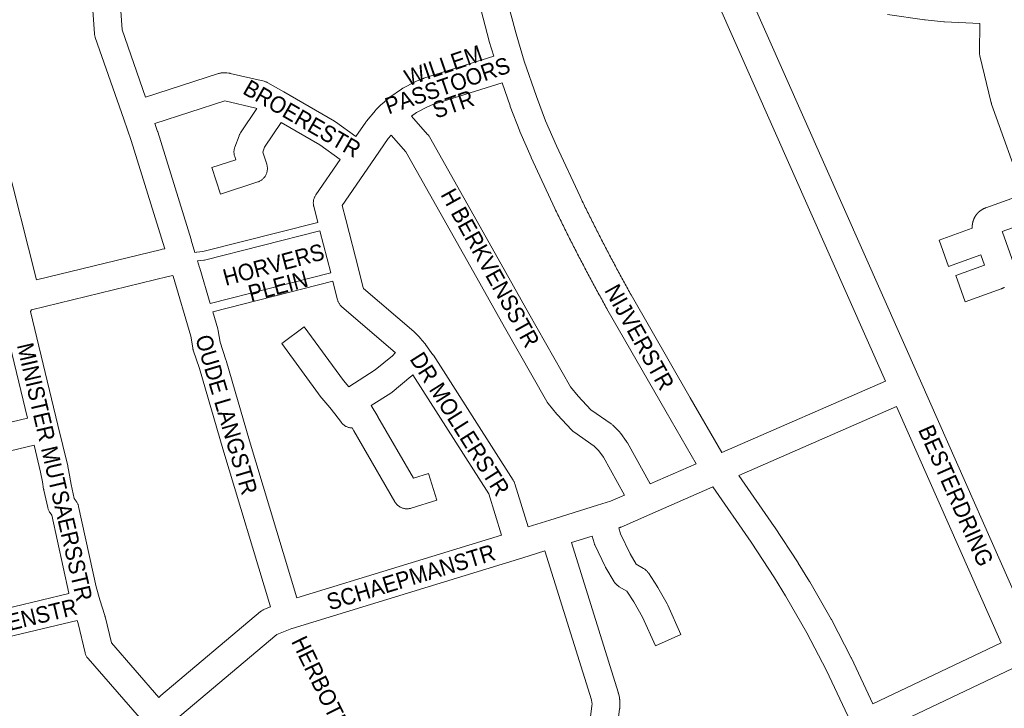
# Paper-space layout 'Layout1' of a CAD drawing. Header units: metres. Extents: x 123097 to 144122, y 392739 to 407589.
# Tile 254 of 256: x 133947 to 134407, y 397312 to 397633. Entities that reach past the tile are written whole.
import ezdxf
from ezdxf.enums import TextEntityAlignment as Align

# ---------------------------------------------------------------- set-up
doc = ezdxf.new("R2010")
doc.units = ezdxf.units.M
doc.header["$MEASUREMENT"] = 0
for name, color, linetype, lineweight in [('gs-anno-wegen algemeen tekst', 7, 'Continuous', 0), ('gs-knt-aanvullende hoofdweg', 7, 'Continuous', 0), ('gs-knt-paden', 7, 'Continuous', 0), ('gs-knt-wegen algemeen', 7, 'Continuous', 0)]:
    doc.layers.add(name, color=color, linetype=linetype, lineweight=lineweight)
doc.styles.add('Style-Arial', font='arial.ttf')

psp = doc.layouts.get("Layout1")

# ---------------------------------------------------------------- linework, layer by layer
at = {"layer": 'gs-knt-aanvullende hoofdweg', "color": 7, "linetype": 'Continuous', "flags": 128}
for points in [[(134351.141, 397464.368), (134272.321, 397642.184), (134272.207, 397642.455), (134272.104, 397642.73), (134271.175, 397645.365), (134271.082, 397645.648), (134271.055, 397645.742), (134271.039, 397645.791), (134271.027, 397645.841), (134271, 397645.935), (134270.929, 397646.224), (134270.492, 397648.181), (134270.436, 397648.456), (134270.419, 397648.548), (134270.39, 397648.734), (134270.365, 397648.919), (134270.354, 397649.013), (134270.329, 397649.293), (134269.712, 397658.104)], [(134285.097, 397653.424), (134285.273, 397650.905), (134285.49, 397649.937), (134286.172, 397648.001), (134367.528, 397464.464), (134421.549, 397342.595), (134421.564, 397342.56), (134428.608, 397326.447)], [(134395.316, 397631.155), (134378.822, 397631.956), (134378.632, 397631.967), (134378.443, 397631.984), (134369.76, 397632.847), (134369.396, 397632.892), (134352.157, 397635.462)], [(134405.26, 397342.277), (134356.417, 397452.466)]]:
    psp.add_lwpolyline(points, dxfattribs=at)
at = {"layer": 'gs-knt-paden', "color": 7, "linetype": 'Continuous', "flags": 128}
for points in [[(134028.73, 397524.321), (134029.561, 397524.479), (134029.654, 397524.494), (134029.747, 397524.505), (134032.481, 397524.762), (134086.174, 397538.445)], [(134087.167, 397534.55), (134033.321, 397520.828), (134033.245, 397520.81), (134033.168, 397520.796), (134033.091, 397520.784), (134033.014, 397520.775), (134030.221, 397520.512), (134030.218, 397520.512), (134030.215, 397520.511), (134029.952, 397520.461)], [(134035.971, 397500.532), (134092.186, 397514.857)], [(134093.179, 397510.962), (134037.111, 397496.674)]]:
    psp.add_lwpolyline(points, dxfattribs=at)
at = {"layer": 'gs-knt-wegen algemeen', "color": 7, "linetype": 'Continuous', "flags": 128}
for points in [[(134168.291, 397615.914), (134166.237, 397622.813), (134166.18, 397623.018), (134161.519, 397640.78), (134161.45, 397641.069), (134161.395, 397641.361), (134161.352, 397641.656), (134161.324, 397641.952), (134161.309, 397642.249), (134161.307, 397642.547), (134162.158, 397690.754)], [(134175.128, 397687.763), (134174.341, 397643.215), (134178.746, 397626.428), (134178.747, 397626.425), (134178.747, 397626.422)], [(134014.721, 397526.146), (134014.593, 397526.609), (133999.03, 397576.652), (133995.568, 397586.581), (133982.26, 397624.748), (133982.171, 397625.021), (133982.095, 397625.299), (133982.031, 397625.579), (133981.979, 397625.862), (133981.94, 397626.148), (133981.913, 397626.434), (133978.669, 397672.549)], [(133991.586, 397674.466), (133994.84, 397628.214), (134005.768, 397596.872)], [(133908.592, 397656.15), (133915.894, 397634.88), (133915.96, 397634.677), (133919.465, 397623.263), (133919.51, 397623.112), (133926.154, 397599.448), (133926.195, 397599.294), (133929.193, 397587.516), (133929.721, 397585.755), (133939.08, 397572.181), (133939.24, 397571.939), (133939.388, 397571.69), (133939.525, 397571.434), (133939.651, 397571.172), (133939.765, 397570.905), (133939.867, 397570.634), (133939.956, 397570.358), (133940.033, 397570.078), (133954.787, 397511.569)], [(134178.747, 397626.422), (134182.563, 397613.604), (134188.205, 397597.095), (134192.545, 397585.826), (134197.672, 397574.057), (134208.59, 397550.485), (134208.942, 397549.756), (134209.293, 397549.03), (134209.647, 397548.301), (134209.999, 397547.576), (134210.354, 397546.847), (134210.708, 397546.123), (134211.064, 397545.395), (134211.42, 397544.672), (134211.777, 397543.944), (134212.134, 397543.222), (134212.493, 397542.495), (134212.851, 397541.773), (134213.212, 397541.047), (134213.571, 397540.326), (134213.933, 397539.6), (134214.294, 397538.88), (134214.657, 397538.155), (134215.019, 397537.435), (134215.384, 397536.711), (134215.747, 397535.992), (134216.113, 397535.269), (134216.478, 397534.55), (134216.846, 397533.828), (134217.212, 397533.11), (134217.581, 397532.388), (134217.948, 397531.671), (134218.319, 397530.95), (134218.688, 397530.233), (134219.059, 397529.513), (134219.43, 397528.797), (134219.803, 397528.078), (134220.174, 397527.363), (134220.549, 397526.644), (134220.922, 397525.929), (134221.298, 397525.211), (134221.672, 397524.497), (134222.049, 397523.78), (134222.425, 397523.067), (134222.804, 397522.35), (134223.181, 397521.638), (134223.561, 397520.922), (134223.939, 397520.211), (134224.32, 397519.496), (134224.7, 397518.785), (134225.083, 397518.07), (134225.464, 397517.36), (134225.848, 397516.646), (134226.231, 397515.937), (134226.616, 397515.224), (134227, 397514.515), (134227.387, 397513.803), (134227.772, 397513.095), (134228.16, 397512.384), (134228.547, 397511.676), (134228.936, 397510.966), (134229.324, 397510.259), (134229.715, 397509.549), (134230.105, 397508.844), (134230.497, 397508.134), (134230.888, 397507.429), (134231.281, 397506.721), (134231.673, 397506.017), (134232.068, 397505.309), (134232.462, 397504.605), (134260.021, 397456.502), (134274.803, 397431.05)], [(134103.983, 397578.564), (134108.524, 397585.157), (134108.706, 397585.408), (134108.899, 397585.65), (134113.084, 397590.633), (134113.282, 397590.858), (134113.49, 397591.074), (134115.804, 397593.364), (134116.033, 397593.58), (134116.14, 397593.675), (134119.337, 397596.422), (134119.506, 397596.562), (134119.68, 397596.696), (134119.858, 397596.825), (134125.196, 397600.545), (134125.418, 397600.693), (134125.645, 397600.832), (134125.878, 397600.961), (134131.633, 397603.999), (134131.901, 397604.133), (134132.176, 397604.254), (134135.182, 397605.502), (134135.454, 397605.608), (134135.73, 397605.702), (134168.291, 397615.914)], [(134005.768, 397596.872), (134039.825, 397607.857), (134040.122, 397607.945), (134040.424, 397608.019), (134040.729, 397608.078), (134041.037, 397608.123), (134041.346, 397608.153), (134042.34, 397608.226), (134042.602, 397608.24), (134042.863, 397608.244), (134043.125, 397608.237), (134043.386, 397608.219), (134043.646, 397608.191), (134044.635, 397608.064), (134044.855, 397608.032), (134045.073, 397607.993), (134045.29, 397607.946), (134061.13, 397604.238), (134061.432, 397604.159), (134061.731, 397604.066), (134062.024, 397603.959), (134062.312, 397603.838), (134062.594, 397603.703), (134062.869, 397603.555), (134070.328, 397599.305), (134070.364, 397599.284)], [(134172.253, 397603.511), (134139.905, 397593.366), (134137.446, 397592.345), (134132.312, 397589.634), (134129.861, 397587.926)], [(134262.792, 397425.805), (134248.752, 397449.98), (134248.733, 397450.013), (134221.148, 397498.161), (134221.117, 397498.217), (134220.715, 397498.936), (134220.315, 397499.652), (134219.914, 397500.372), (134219.516, 397501.088), (134219.116, 397501.809), (134218.72, 397502.527), (134218.322, 397503.248), (134217.926, 397503.966), (134217.529, 397504.689), (134217.135, 397505.408), (134216.74, 397506.131), (134216.347, 397506.851), (134215.953, 397507.575), (134215.562, 397508.295), (134215.17, 397509.02), (134214.78, 397509.741), (134214.388, 397510.466), (134214, 397511.188), (134213.61, 397511.914), (134213.223, 397512.637), (134212.835, 397513.364), (134212.449, 397514.087), (134212.062, 397514.815), (134211.678, 397515.539), (134211.292, 397516.267), (134210.909, 397516.992), (134210.525, 397517.721), (134210.143, 397518.447), (134209.76, 397519.177), (134209.38, 397519.903), (134208.999, 397520.634), (134208.62, 397521.361), (134208.24, 397522.092), (134207.863, 397522.82), (134207.484, 397523.552), (134207.108, 397524.281), (134206.731, 397525.013), (134206.356, 397525.743), (134205.98, 397526.476), (134205.607, 397527.206), (134205.233, 397527.94), (134204.861, 397528.671), (134204.488, 397529.406), (134204.118, 397530.137), (134203.746, 397530.873), (134203.377, 397531.605), (134203.007, 397532.341), (134202.639, 397533.074), (134202.271, 397533.811), (134201.905, 397534.545), (134201.537, 397535.283), (134201.173, 397536.017), (134200.807, 397536.755), (134200.443, 397537.49), (134200.079, 397538.229), (134199.717, 397538.965), (134199.354, 397539.705), (134198.993, 397540.441), (134198.632, 397541.182), (134198.272, 397541.919), (134197.912, 397542.66), (134197.554, 397543.398), (134197.196, 397544.14), (134196.839, 397544.878), (134196.797, 397544.968), (134185.826, 397568.653), (134185.765, 397568.789), (134180.553, 397580.755), (134180.446, 397581.015), (134176.01, 397592.532), (134175.925, 397592.767), (134172.253, 397603.511)], [(134070.364, 397599.284), (134093.885, 397585.68), (134094.14, 397585.525), (134094.388, 397585.358), (134103.983, 397578.564)], [(134010.056, 397584.574), (134011.36, 397580.834), (134011.429, 397580.624), (134027.057, 397530.374), (134027.117, 397530.171)], [(134129.861, 397587.926), (134137.439, 397579.486), (134137.624, 397579.271), (134137.799, 397579.048), (134137.965, 397578.818), (134138.12, 397578.58), (134138.265, 397578.336), (134170.398, 397521.388), (134170.408, 397521.369), (134184.652, 397495.93), (134204.164, 397461.72), (134207.679, 397457.42), (134213.648, 397451.038), (134223.178, 397444.393), (134223.41, 397444.223), (134223.634, 397444.044), (134223.85, 397443.854), (134224.058, 397443.656), (134226.994, 397440.718), (134227.187, 397440.517), (134227.371, 397440.308), (134227.546, 397440.091), (134227.711, 397439.866), (134230.342, 397436.133), (134230.471, 397435.943), (134230.593, 397435.749), (134230.709, 397435.55), (134241.349, 397416.441)], [(134120.346, 397579.035), (134119.07, 397577.516), (134110.97, 397565.754)], [(134229.362, 397411.207), (134219.501, 397428.915), (134217.391, 397431.909), (134215.258, 397434.043), (134205.638, 397440.75), (134205.418, 397440.911), (134205.204, 397441.081), (134204.997, 397441.26), (134204.798, 397441.448), (134204.607, 397441.643), (134198.021, 397448.685), (134197.876, 397448.846), (134197.736, 397449.011), (134193.739, 397453.901), (134193.571, 397454.115), (134193.413, 397454.335), (134193.264, 397454.562), (134193.124, 397454.796), (134173.329, 397489.502), (134173.304, 397489.547), (134159.053, 397514.999), (134127.275, 397571.318), (134120.346, 397579.035)], [(134086.174, 397538.445), (134084.272, 397545.91), (134084.204, 397546.209), (134084.149, 397546.512), (134084.109, 397546.817), (134084.083, 397547.123), (134084.072, 397547.431), (134084.075, 397547.738), (134084.092, 397548.045), (134084.125, 397548.351), (134084.171, 397548.655), (134084.232, 397548.956), (134084.307, 397549.254), (134084.396, 397549.548), (134084.499, 397549.838), (134084.615, 397550.123), (134084.745, 397550.402), (134084.888, 397550.674), (134085.043, 397550.939), (134085.211, 397551.197), (134096.61, 397567.832)], [(134110.97, 397565.754), (134097.617, 397546.268), (134099.287, 397539.713), (134105.299, 397516.125), (134107.24, 397508.508)], [(134420.139, 397539.287), (134405.696, 397534.14), (134405.798, 397533.855), (134405.8, 397533.851), (134411.007, 397519.335)], [(134092.186, 397514.857), (134087.167, 397534.55)], [(134027.117, 397530.171), (134028.73, 397524.321)], [(133954.787, 397511.569), (134013.264, 397525.844), (134013.509, 397525.899), (134014.721, 397526.146)], [(134029.952, 397520.461), (134031.002, 397517.339), (134031.075, 397517.107), (134035.971, 397500.532)], [(134016.23, 397513.166), (133952.515, 397497.612), (133952.028, 397496.891)], [(134018.513, 397513.631), (134016.23, 397513.166)], [(134064.115, 397359.058), (134041.861, 397432.773), (134041.844, 397432.83), (134030.924, 397470.234), (134028.026, 397478.839), (134027.946, 397479.092), (134027.877, 397479.348), (134027.818, 397479.606), (134027.77, 397479.867), (134026.866, 397485.399), (134018.623, 397513.302), (134018.513, 397513.631)], [(134094.624, 397505.294), (134093.179, 397510.962)], [(134107.24, 397508.508), (134107.242, 397508.504), (134107.242, 397508.5)], [(134107.24, 397508.508), (134107.242, 397508.504), (134107.242, 397508.5)], [(134107.242, 397508.5), (134107.485, 397507.549), (134131.019, 397487.453), (134131.24, 397487.255), (134131.452, 397487.048), (134133.725, 397484.718), (134133.863, 397484.572), (134133.996, 397484.423), (134136.121, 397481.958), (134136.24, 397481.815), (134136.277, 397481.769), (134136.323, 397481.711), (134136.436, 397481.562), (134136.47, 397481.515), (134139.936, 397476.709), (134140.04, 397476.56), (134140.141, 397476.408)], [(134094.626, 397505.286), (134094.625, 397505.29), (134094.624, 397505.294)], [(134094.626, 397505.286), (134094.625, 397505.29), (134094.624, 397505.294)], [(133952.028, 397496.891), (133964.794, 397443.784)], [(134037.111, 397496.674), (134039.468, 397488.697), (134039.54, 397488.435), (134039.6, 397488.169), (134039.65, 397487.902), (134040.534, 397482.492), (134043.305, 397474.264), (134043.385, 397474.011), (134054.334, 397436.507), (134076.427, 397363.324)], [(133888.677, 397476.127), (133891.603, 397464.163), (133893.433, 397458.194), (133893.486, 397458.012), (133893.534, 397457.828), (133899.138, 397434.839), (133950.611, 397447.082), (133940.357, 397489.739), (133888.677, 397476.127)], [(134140.141, 397476.408), (134177.419, 397418.109), (134177.571, 397417.858), (134177.712, 397417.6), (134177.842, 397417.336), (134177.959, 397417.067), (134178.064, 397416.792), (134178.157, 397416.514), (134184.339, 397396.385)], [(134274.803, 397431.05), (134351.141, 397464.368)], [(134356.417, 397452.466), (134282.786, 397420.328)], [(133964.794, 397443.784), (133964.796, 397443.78), (133964.796, 397443.776)], [(133964.794, 397443.784), (133964.796, 397443.78), (133964.796, 397443.776)], [(133964.796, 397443.776), (133969.44, 397424.784), (133969.506, 397424.483), (133970.427, 397419.753), (133970.471, 397419.499), (133970.983, 397416.174), (133972.458, 397409.59), (133973.37, 397408.343), (133973.542, 397408.096), (133973.703, 397407.84), (133973.851, 397407.578), (133973.988, 397407.309), (133974.112, 397407.034), (133974.222, 397406.753), (133974.32, 397406.468), (133974.405, 397406.179), (133974.476, 397405.886), (133982.643, 397368.388)], [(133953.679, 397434.429), (133901.579, 397422.037)], [(133970.004, 397365.25), (133969.965, 397365.416), (133962.047, 397401.769), (133961.147, 397402.999), (133960.977, 397403.243), (133960.819, 397403.494), (133960.672, 397403.753), (133960.537, 397404.017), (133960.414, 397404.288), (133960.303, 397404.564), (133960.206, 397404.845), (133960.121, 397405.13), (133960.049, 397405.419), (133958.229, 397413.543), (133958.185, 397413.759), (133958.148, 397413.976), (133957.622, 397417.391), (133956.756, 397421.842), (133953.679, 397434.429)], [(134241.349, 397416.441), (134262.792, 397425.805)], [(134282.786, 397420.328), (134299.299, 397396.567), (134299.399, 397396.419), (134310.394, 397379.635), (134310.498, 397379.471), (134315.743, 397370.918), (134315.842, 397370.751), (134325.815, 397353.34), (134325.939, 397353.112), (134335.211, 397335.317), (134335.331, 397335.074), (134345.332, 397313.757)], [(134270.622, 397415.017), (134241.142, 397402.144), (134227.763, 397396.301), (134227.543, 397396.209), (134227.319, 397396.126), (134227.092, 397396.051), (134226.675, 397395.921), (134227.494, 397393.084), (134227.496, 397393.08)], [(134333.576, 397308.162), (134323.601, 397329.421), (134314.453, 397346.981), (134304.592, 397364.195), (134299.449, 397372.582), (134288.556, 397389.21), (134270.622, 397415.017)], [(134184.339, 397396.385), (134194.543, 397399.56), (134216.717, 397406.459), (134222.882, 397408.377), (134229.362, 397411.207)], [(134076.427, 397363.324), (134171.899, 397392.546)], [(134204.631, 397389.063), (134226.387, 397319.277), (134226.463, 397319.013), (134226.528, 397318.746), (134226.966, 397316.766), (134227.014, 397316.528), (134227.053, 397316.289), (134227.084, 397316.048), (134227.105, 397315.806), (134227.211, 397314.262), (134227.224, 397313.982), (134227.225, 397313.701), (134227.214, 397313.421), (134227.12, 397311.876), (134227.104, 397311.667), (134227.081, 397311.458), (134219.856, 397254.044)], [(134192.199, 397385.195), (134181.94, 397382.003), (134074.226, 397349.033), (134073.994, 397348.963)], [(134206.597, 397252.96), (134214.137, 397312.876), (134214.192, 397313.791), (134214.149, 397314.429), (134213.875, 397315.665), (134192.199, 397385.195)], [(133982.643, 397368.388), (133984.357, 397362.368), (133986.717, 397354.966), (133986.784, 397354.739), (133986.844, 397354.509), (133989.787, 397342.255), (134012.002, 397316.774)], [(133918.121, 397352.92), (133970.004, 397365.25)], [(134012.002, 397316.774), (134012.159, 397316.96), (134012.341, 397317.166), (134012.532, 397317.364), (134012.73, 397317.554), (134012.937, 397317.735), (134059.431, 397356.855), (134059.668, 397357.045), (134059.913, 397357.224), (134060.166, 397357.391), (134060.427, 397357.546), (134060.695, 397357.689), (134060.969, 397357.819), (134061.249, 397357.936), (134064.115, 397359.058)], [(133973.755, 397352.759), (133921.325, 397340.298)], [(134002.863, 397307.445), (133978.923, 397334.903), (133978.723, 397335.144), (133978.535, 397335.394), (133978.358, 397335.653), (133978.195, 397335.921), (133978.045, 397336.196), (133977.908, 397336.478), (133977.785, 397336.766), (133977.675, 397337.059), (133977.581, 397337.358), (133977.5, 397337.661), (133974.239, 397351.238), (133973.755, 397352.759)], [(134073.986, 397348.96), (134066.993, 397346.202), (134021.741, 397308.127), (134017.044, 397302.579), (134017.035, 397302.569), (134017.013, 397302.543), (134016.915, 397302.434), (134016.822, 397302.331), (134016.799, 397302.306), (134016.696, 397302.202), (134016.598, 397302.103), (134016.573, 397302.08), (134016.363, 397301.887), (134016.322, 397301.851), (134002.261, 397289.749)], [(134073.994, 397348.963), (134073.99, 397348.961), (134073.986, 397348.96)], [(134073.994, 397348.963), (134073.99, 397348.961), (134073.986, 397348.96)], [(134345.332, 397313.757), (134405.26, 397342.277)], [(134410.507, 397330.355), (134350.654, 397301.871)]]:
    psp.add_lwpolyline(points, dxfattribs=at)
for points in [[(134406.695, 397508.115), (134406.599, 397508.061), (134406.502, 397508.007), (134406.406, 397507.956), (134406.308, 397507.905), (134406.209, 397507.855), (134406.11, 397507.807), (134406.011, 397507.76), (134405.911, 397507.713), (134405.81, 397507.668), (134405.709, 397507.625), (134405.608, 397507.582), (134405.506, 397507.541), (134405.403, 397507.5), (134405.299, 397507.461), (134405.196, 397507.423), (134388.426, 397501.394, -0.3865968), (134388.414, 397501.4), (134384.015, 397513.634, -0.3865946), (134384.021, 397513.646), (134397.479, 397518.485), (134395.744, 397523.323), (134380.679, 397517.906, -0.3865972), (134380.667, 397517.912), (134376.268, 397530.146, -0.3865965), (134376.274, 397530.158), (134391.709, 397535.708), (134391.704, 397535.796), (134391.7, 397535.892), (134391.696, 397535.988), (134391.694, 397536.083), (134391.693, 397536.178), (134391.693, 397536.274), (134391.693, 397536.37), (134391.695, 397536.465), (134391.697, 397536.561), (134391.701, 397536.657), (134391.705, 397536.753), (134391.71, 397536.847), (134391.717, 397536.943), (134391.724, 397537.039), (134391.732, 397537.134), (134391.742, 397537.229), (134391.752, 397537.324), (134391.763, 397537.419), (134391.775, 397537.514), (134391.788, 397537.608), (134391.802, 397537.703), (134391.817, 397537.798), (134391.833, 397537.892), (134391.85, 397537.986), (134391.868, 397538.08), (134391.886, 397538.174), (134391.906, 397538.268), (134391.927, 397538.361), (134391.948, 397538.454), (134391.971, 397538.547), (134391.994, 397538.64), (134392.018, 397538.732), (134392.044, 397538.824), (134392.07, 397538.917), (134392.097, 397539.009), (134392.125, 397539.099), (134392.154, 397539.191), (134392.184, 397539.282), (134392.215, 397539.373), (134392.247, 397539.462), (134392.279, 397539.552), (134392.313, 397539.642), (134392.347, 397539.732), (134392.382, 397539.82), (134392.419, 397539.909), (134392.456, 397539.997), (134392.494, 397540.085), (134392.533, 397540.172), (134392.572, 397540.259), (134392.613, 397540.346), (134392.655, 397540.432), (134392.697, 397540.517), (134392.74, 397540.603), (134392.784, 397540.688), (134392.829, 397540.773), (134392.875, 397540.856), (134392.921, 397540.94), (134392.969, 397541.023), (134393.017, 397541.106), (134393.066, 397541.187), (134393.116, 397541.269), (134393.167, 397541.35), (134393.219, 397541.431), (134393.271, 397541.51), (134393.324, 397541.59), (134393.378, 397541.669), (134393.433, 397541.748), (134393.488, 397541.825), (134393.545, 397541.903), (134393.602, 397541.98), (134393.66, 397542.056), (134393.718, 397542.131), (134393.778, 397542.206), (134393.838, 397542.281), (134393.899, 397542.355), (134393.96, 397542.427), (134394.023, 397542.5), (134394.086, 397542.572), (134394.15, 397542.643), (134394.214, 397542.713), (134394.279, 397542.784), (134394.345, 397542.853), (134394.412, 397542.922), (134394.479, 397542.989), (134394.547, 397543.057), (134394.616, 397543.124), (134394.685, 397543.19), (134394.755, 397543.254), (134394.826, 397543.319), (134394.897, 397543.383), (134394.969, 397543.446), (134395.041, 397543.508), (134395.114, 397543.57), (134395.188, 397543.631), (134395.263, 397543.691), (134395.337, 397543.75), (134395.413, 397543.809), (134395.49, 397543.867), (134395.567, 397543.924), (134395.643, 397543.98), (134395.721, 397544.036), (134395.8, 397544.09), (134395.879, 397544.144), (134395.958, 397544.197), (134396.038, 397544.25), (134396.119, 397544.301), (134396.2, 397544.352), (134396.281, 397544.402), (134396.364, 397544.451), (134396.446, 397544.499), (134396.53, 397544.547), (134396.613, 397544.593), (134396.697, 397544.639), (134396.782, 397544.684), (134396.867, 397544.728), (134396.951, 397544.771), (134397.037, 397544.813), (134397.124, 397544.855), (134397.211, 397544.896), (134397.297, 397544.935), (134397.385, 397544.974), (134397.473, 397545.012), (134397.561, 397545.049), (134397.649, 397545.085), (134397.738, 397545.121), (134397.827, 397545.155), (134397.917, 397545.189), (134398.006, 397545.221), (134398.009, 397545.222), (134415.767, 397551.551), (134400.771, 397593.622), (134400.699, 397593.835), (134400.635, 397594.05), (134400.578, 397594.268), (134395.24, 397616.188), (134395.179, 397616.462), (134395.131, 397616.737), (134395.094, 397617.015), (134395.069, 397617.295), (134395.057, 397617.575), (134395.056, 397617.855), (134395.316, 397631.155)], [(134096.61, 397567.832), (134087.108, 397574.559), (134069.092, 397584.979), (134061.318, 397573.513), (134060.431, 397571.107), (134062.296, 397565.543), (134062.387, 397565.245), (134062.465, 397564.943), (134062.528, 397564.638), (134062.577, 397564.33), (134062.61, 397564.02), (134062.629, 397563.709), (134062.632, 397563.397), (134062.621, 397563.086), (134062.595, 397562.775), (134062.554, 397562.466), (134062.499, 397562.159), (134062.429, 397561.855), (134062.344, 397561.555), (134062.245, 397561.26), (134062.132, 397560.969), (134062.005, 397560.684), (134061.865, 397560.406), (134061.711, 397560.135), (134061.545, 397559.871), (134061.366, 397559.616), (134061.176, 397559.369), (134060.973, 397559.132), (134060.76, 397558.905), (134060.536, 397558.688), (134060.302, 397558.482), (134060.058, 397558.288), (134059.805, 397558.105), (134059.544, 397557.935), (134059.275, 397557.778), (134058.998, 397557.633), (134058.715, 397557.503), (134058.427, 397557.385), (134058.133, 397557.282), (134040.787, 397551.653, -0.385362), (134040.775, 397551.659), (134036.762, 397564.025, -0.3853593), (134036.768, 397564.037), (134047.862, 397567.637), (134047.357, 397569.141), (134047.265, 397569.442), (134047.187, 397569.747), (134047.123, 397570.055), (134047.075, 397570.366), (134047.042, 397570.679), (134047.024, 397570.993), (134047.021, 397571.307), (134047.033, 397571.622), (134047.061, 397571.935), (134047.103, 397572.247), (134047.161, 397572.557), (134047.233, 397572.863), (134047.321, 397573.165), (134047.422, 397573.463), (134049.377, 397578.763), (134049.494, 397579.056), (134049.624, 397579.344), (134049.768, 397579.624), (134049.926, 397579.898), (134050.097, 397580.163), (134057.767, 397591.477), (134057.243, 397591.775), (134042.837, 397595.148), (134010.056, 397584.574)], [(134171.899, 397392.546), (134165.971, 397411.842), (134130.504, 397467.31), (134130.309, 397467.097), (134130.096, 397466.875), (134129.872, 397466.662), (134129.639, 397466.461), (134120.888, 397459.267), (134120.683, 397459.106), (134120.473, 397458.952), (134120.256, 397458.808), (134111.076, 397452.951), (134114.168, 397447.934), (134114.264, 397447.773), (134130.835, 397419.059), (134137.803, 397421.222, -0.3849444), (134137.815, 397421.215), (134141.668, 397408.798, -0.384945), (134141.662, 397408.787), (134129.725, 397405.082), (134129.424, 397404.997), (134129.119, 397404.926), (134128.81, 397404.87), (134128.5, 397404.828), (134128.187, 397404.802), (134127.874, 397404.791), (134127.561, 397404.794), (134127.248, 397404.813), (134126.936, 397404.847), (134126.626, 397404.896), (134126.32, 397404.96), (134126.016, 397405.038), (134125.717, 397405.131), (134125.422, 397405.238), (134125.133, 397405.359), (134124.85, 397405.495), (134124.574, 397405.643), (134124.306, 397405.805), (134124.045, 397405.979), (134123.793, 397406.166), (134123.551, 397406.364), (134123.318, 397406.575), (134123.096, 397406.795), (134122.885, 397407.027), (134122.685, 397407.268), (134122.497, 397407.519), (134122.321, 397407.778), (134122.158, 397408.046), (134103.035, 397441.184), (134102.216, 397442.511), (134101.987, 397442.519), (134101.679, 397442.544), (134101.372, 397442.585), (134101.067, 397442.639), (134100.765, 397442.708), (134100.467, 397442.791), (134100.173, 397442.889), (134099.884, 397443), (134099.601, 397443.125), (134099.324, 397443.263), (134099.054, 397443.414), (134098.791, 397443.578), (134098.537, 397443.754), (134098.291, 397443.942), (134098.054, 397444.142), (134097.827, 397444.352), (134097.61, 397444.573), (134097.404, 397444.804), (134097.21, 397445.045), (134094.06, 397449.134), (134091.813, 397452.052), (134088.12, 397456.36), (134087.961, 397456.552), (134087.81, 397456.75), (134069.348, 397481.955, -0.3906299), (134069.35, 397481.968), (134079.838, 397489.65, -0.390629), (134079.852, 397489.648), (134098.166, 397464.645), (134100.653, 397461.745), (134112.922, 397469.574), (134121.013, 397476.225), (134122.372, 397477.71), (134122.339, 397477.744), (134097.459, 397498.989), (134097.229, 397499.195), (134097.01, 397499.411), (134096.801, 397499.637), (134096.603, 397499.872), (134096.417, 397500.117), (134096.242, 397500.371), (134096.079, 397500.632), (134095.929, 397500.901), (134095.792, 397501.176), (134095.668, 397501.458), (134095.557, 397501.745), (134095.46, 397502.037), (134095.377, 397502.333), (134094.626, 397505.286)], [(134227.496, 397393.08), (134231.943, 397383.727), (134234.846, 397378.929), (134238.28, 397376.957), (134238.541, 397376.799), (134238.795, 397376.629), (134239.04, 397376.446), (134239.277, 397376.253), (134239.504, 397376.049), (134239.721, 397375.834), (134239.928, 397375.609), (134240.124, 397375.375), (134240.309, 397375.132), (134240.483, 397374.881), (134244.727, 397368.406), (134244.835, 397368.235), (134244.938, 397368.061), (134249.259, 397360.48), (134249.409, 397360.2), (134249.546, 397359.913), (134255.682, 397346.19, -0.384551), (134255.677, 397346.177), (134243.809, 397340.871, -0.3845504), (134243.796, 397340.875), (134237.79, 397354.308), (134233.726, 397361.438), (134230.446, 397366.442), (134226.905, 397368.476), (134226.649, 397368.631), (134226.401, 397368.797), (134226.16, 397368.975), (134225.928, 397369.163), (134225.705, 397369.362), (134225.491, 397369.571), (134225.287, 397369.79), (134225.093, 397370.017), (134224.91, 397370.254), (134224.738, 397370.498), (134224.578, 397370.75), (134220.635, 397377.265), (134220.525, 397377.454), (134220.422, 397377.646), (134220.325, 397377.841), (134215.509, 397387.971), (134215.4, 397388.212), (134215.301, 397388.458), (134215.212, 397388.707), (134215.134, 397388.96), (134214.24, 397392.053), (134204.631, 397389.063)]]:
    psp.add_lwpolyline(points, format="xyb", dxfattribs=at)

# ---------------------------------------------------------------- texts
at = {"layer": 'gs-anno-wegen algemeen tekst', "color": 7, "style": 'Style-Arial', "width": 0.909091}
for s, rotation, p in [('WILLEM', 19.0245, (134144.805, 397611.623)), ('PASSTOORS', 19.0245, (134146.702, 397602.307)), ('BROERESTR', 329.95591, (134078.866, 397586.847)), ('STR', 19.0245, (134149.382, 397593.561)), ('H BERKVENSSTR', 299.04235, (134166.692, 397517.162)), ('HORVERS', 15.01006, (134065.489, 397518.752)), ('PLEIN', 15.01006, (134067.589, 397508.732)), ('NIJVERSTR', 299.16144, (134236.376, 397484.883)), ('OUDE LANGSTR', 286.55437, (134043.539, 397448.726)), ('MINISTER MUTSAERSSTR', 283.11757, (133963.378, 397421.976)), ('DR MOLLERSTR', 302.25971, (134152.525, 397444.376)), ('BESTERDRING', 293.90632, (134384.118, 397410.973)), ('SCHAEPMANSTR', 16.96978, (134129.645, 397372.907)), ('RAADSHEER LUIJBENSTR', 13.62889, (133913.632, 397344.851)), ('HERBOTHSTR', 296.09782, (134091.887, 397314.388))]:
    psp.add_text(s, height=7.7, rotation=rotation, dxfattribs=at).set_placement(p, align=Align.MIDDLE_CENTER)

doc.saveas('drawing.dxf')
